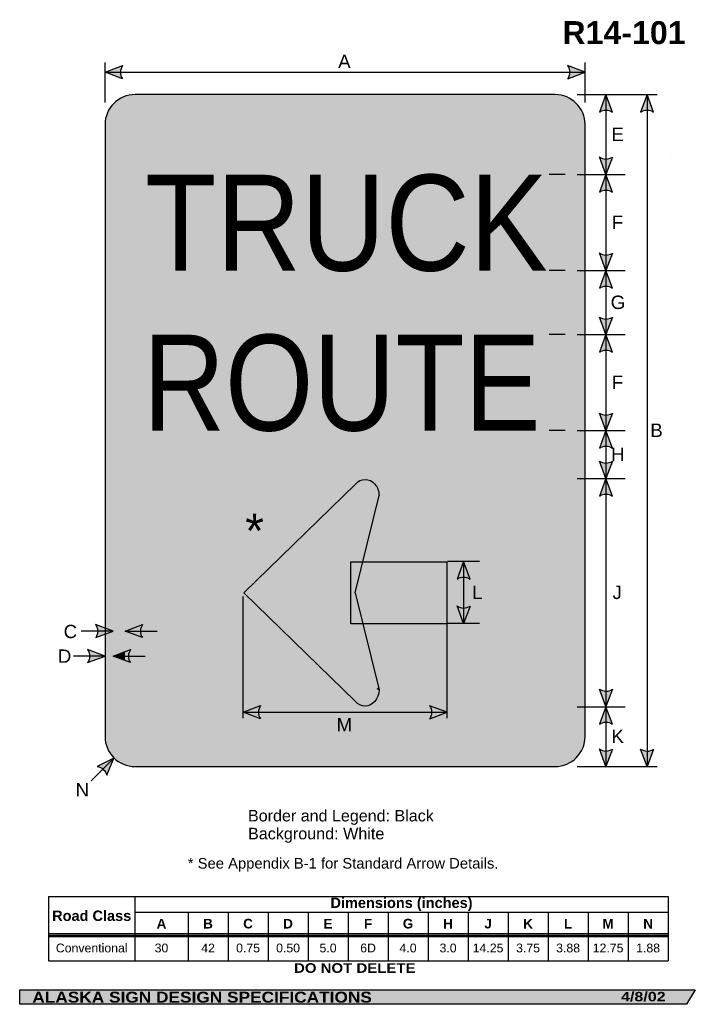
# Model space of a CAD drawing. Header units: feet. Extents: x 3.7 to 45.9, y 0.2 to 61.7.
import ezdxf
from ezdxf.enums import TextEntityAlignment as Align

# ---------------------------------------------------------------- set-up
doc = ezdxf.new("R2010")
doc.units = ezdxf.units.FT
doc.header["$MEASUREMENT"] = 0
doc.layers.add('Sign', color=7, linetype='Continuous')
doc.styles.add('ARIAL', font='arial.ttf')
doc.styles.add('ARIAL B', font='arialbd.ttf')
doc.styles.add('ARIAL BLACK B', font='ariblk.ttf')
doc.styles.add('ARIAL BLACK BI', font='ariblk.ttf')
doc.styles.add('FHWA SERIES D2000EX', font='txt')

# ---------------------------------------------------------------- blocks, each defined once
blk = doc.blocks.new('*T2')
at = {"color": 0, "linetype": 'ByBlock', "lineweight": -2, "transparency": 16777216}
for p, q in [((0, 0), (38.71980429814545, 0)), ((0, 0), (0, -4.029529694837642)), ((5.398149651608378, 0), (5.398149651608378, -4.029529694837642)), ((38.71980429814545, 0), (38.71980429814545, -4.029529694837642)), ((5.398149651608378, -0.9866666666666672), (38.71980429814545, -0.9866666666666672)), ((8.719804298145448, -0.9866666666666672), (8.719804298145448, -4.029529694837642)), ((11.21980429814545, -0.9866666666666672), (11.21980429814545, -4.029529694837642)), ((13.71980429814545, -0.9866666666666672), (13.71980429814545, -4.029529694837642)), ((16.21980429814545, -0.9866666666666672), (16.21980429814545, -4.029529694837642)), ((18.71980429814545, -0.9866666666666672), (18.71980429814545, -4.029529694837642)), ((21.21980429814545, -0.9866666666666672), (21.21980429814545, -4.029529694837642)), ((23.71980429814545, -0.9866666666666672), (23.71980429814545, -4.029529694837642)), ((26.21980429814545, -0.9866666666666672), (26.21980429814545, -4.029529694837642)), ((28.71980429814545, -0.9866666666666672), (28.71980429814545, -4.029529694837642)), ((31.21980429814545, -0.9866666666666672), (31.21980429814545, -4.029529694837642)), ((33.71980429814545, -0.9866666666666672), (33.71980429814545, -4.029529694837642)), ((36.21980429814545, -0.9866666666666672), (36.21980429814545, -4.029529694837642)), ((0, -2.424479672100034), (38.71980429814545, -2.424479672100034)), ((0, -4.029529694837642), (38.71980429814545, -4.029529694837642))]:
    blk.add_line(p, q, dxfattribs=at)
at = {"color": 18, "transparency": 16777216, "attachment_point": 5}
for s, insert, char_height, width, style in [('Dimensions (inches)', (22.05897697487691, -0.4933333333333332), 0.65, 33.20165464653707, 'ARIAL B'), ('Road Class', (2.699074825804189, -1.212239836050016), 0.65, 5.278149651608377, 'ARIAL B'), ('A', (7.058976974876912, -1.70557316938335), 0.6, 3.201654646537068, 'ARIAL B'), ('B', (9.969804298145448, -1.70557316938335), 0.6, 2.379999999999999, 'ARIAL B'), ('C', (12.46980429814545, -1.70557316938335), 0.6, 2.379999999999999, 'ARIAL B'), ('D', (14.96980429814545, -1.70557316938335), 0.6, 2.379999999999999, 'ARIAL B'), ('E', (17.46980429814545, -1.70557316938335), 0.6, 2.379999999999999, 'ARIAL B'), ('F', (19.96980429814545, -1.70557316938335), 0.6, 2.379999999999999, 'ARIAL B'), ('G', (22.46980429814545, -1.70557316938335), 0.6, 2.379999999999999, 'ARIAL B'), ('H', (24.96980429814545, -1.70557316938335), 0.6, 2.379999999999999, 'ARIAL B'), ('J', (27.46980429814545, -1.70557316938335), 0.6, 2.379999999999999, 'ARIAL B'), ('K', (29.96980429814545, -1.70557316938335), 0.6, 2.379999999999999, 'ARIAL B'), ('L', (32.46980429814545, -1.70557316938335), 0.6, 2.379999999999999, 'ARIAL B'), ('M', (34.96980429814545, -1.70557316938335), 0.6, 2.379999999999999, 'ARIAL B'), ('N', (37.46980429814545, -1.70557316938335), 0.6, 2.379999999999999, 'ARIAL B'), ('Conventional', (2.699074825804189, -3.227004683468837), 0.55, 5.278149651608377, 'ARIAL'), ('30', (7.058976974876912, -3.227004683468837), 0.55, 3.201654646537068, 'ARIAL'), ('42', (9.969804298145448, -3.227004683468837), 0.55, 2.379999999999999, 'ARIAL'), ('0.75', (12.46980429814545, -3.227004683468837), 0.55, 2.379999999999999, 'ARIAL'), ('0.50', (14.96980429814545, -3.227004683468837), 0.55, 2.379999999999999, 'ARIAL'), ('5.0', (17.46980429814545, -3.227004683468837), 0.55, 2.379999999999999, 'ARIAL'), ('6D', (19.96980429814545, -3.227004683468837), 0.55, 2.379999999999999, 'ARIAL'), ('4.0', (22.46980429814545, -3.227004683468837), 0.55, 2.379999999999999, 'ARIAL'), ('3.0', (24.96980429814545, -3.227004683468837), 0.55, 2.379999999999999, 'ARIAL'), ('14.25', (27.46980429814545, -3.227004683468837), 0.55, 2.379999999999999, 'ARIAL'), ('3.75', (29.96980429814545, -3.227004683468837), 0.55, 2.379999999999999, 'ARIAL'), ('3.88', (32.46980429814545, -3.227004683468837), 0.55, 2.379999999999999, 'ARIAL'), ('12.75', (34.96980429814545, -3.227004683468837), 0.55, 2.379999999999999, 'ARIAL'), ('1.88', (37.46980429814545, -3.227004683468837), 0.55, 2.379999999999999, 'ARIAL')]:
    blk.add_mtext(s, dxfattribs=dict(at, insert=insert, char_height=char_height, width=width, style=style))

msp = doc.modelspace()

# ---------------------------------------------------------------- hatches: boundary and pattern name
h = msp.add_hatch(color=256)
h.dxf.hatch_style = 1
edge = h.paths.add_edge_path()
edge.add_line((10.12056048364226, 58.01394535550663), (9.032038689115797, 58.42540996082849))
edge.add_line((9.032038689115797, 58.42540996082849), (10.13059301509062, 58.83185649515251))
edge.add_arc((10.72752445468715, 58.41551741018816), 0.7277811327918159, 145.1055563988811, 213.4889293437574)
h = msp.add_hatch(color=256)
h.dxf.hatch_style = 1
edge = h.paths.add_edge_path()
edge.add_line((37.95004170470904, 58.01158774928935), (39.03856349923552, 58.42305235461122))
edge.add_line((39.03856349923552, 58.42305235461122), (37.94000917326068, 58.8294988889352))
edge.add_arc((37.34307773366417, 58.41315980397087), 0.7277811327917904, -33.48892934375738, 34.89444360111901, ccw=False)
h = msp.add_hatch(color=256)
h.dxf.hatch_style = 1
edge = h.paths.add_edge_path()
edge.add_line((40.74497466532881, 55.92892595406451), (40.33459706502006, 57.01785801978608))
edge.add_line((40.33459706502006, 57.01785801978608), (39.9270539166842, 55.9197100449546))
edge.add_arc((40.34279680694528, 55.32236322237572), 0.7277811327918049, 56.453865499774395, 124.8372384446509, ccw=False)
h = msp.add_hatch(color=256)
h.dxf.hatch_style = 1
edge = h.paths.add_edge_path()
edge.add_line((43.31722878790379, 55.92930357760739), (42.90685118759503, 57.01823564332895))
edge.add_line((42.90685118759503, 57.01823564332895), (42.49930803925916, 55.92008766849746))
edge.add_arc((42.91505092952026, 55.32274084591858), 0.727781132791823, 56.45386549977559, 124.83723844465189, ccw=False)
h = msp.add_hatch(color=256)
h.dxf.hatch_style = 1
edge = h.paths.add_edge_path()
edge.add_line((40.74318189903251, 53.11194627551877), (40.33280429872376, 52.02301420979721))
edge.add_line((40.33280429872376, 52.02301420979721), (39.9252611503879, 53.12116218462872))
edge.add_arc((40.34100404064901, 53.71850900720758), 0.7277811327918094, 235.1627615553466, 303.5461345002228)
h = msp.add_hatch(color=256)
h.dxf.hatch_style = 1
edge = h.paths.add_edge_path()
edge.add_line((40.74497466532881, 50.92925143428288), (40.33459706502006, 52.01818350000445))
edge.add_line((40.33459706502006, 52.01818350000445), (39.9270539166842, 50.92003552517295))
edge.add_arc((40.3427968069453, 50.32268870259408), 0.7277811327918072, 56.4538654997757, 124.83723844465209, ccw=False)
h = msp.add_hatch(color=256)
h.dxf.hatch_style = 1
edge = h.paths.add_edge_path()
edge.add_line((40.74318189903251, 47.11194628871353), (40.33280429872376, 46.02301422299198))
edge.add_line((40.33280429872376, 46.02301422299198), (39.9252611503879, 47.12116219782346))
edge.add_arc((40.341004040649, 47.71850902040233), 0.7277811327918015, 235.1627615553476, 303.5461345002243)
h = msp.add_hatch(color=256)
h.dxf.hatch_style = 1
edge = h.paths.add_edge_path()
edge.add_line((40.74497466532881, 44.92925144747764), (40.33459706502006, 46.01818351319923))
edge.add_line((40.33459706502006, 46.01818351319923), (39.9270539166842, 44.92003553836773))
edge.add_arc((40.34279680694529, 44.32268871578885), 0.727781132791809, 56.45386549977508, 124.83723844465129, ccw=False)
h = msp.add_hatch(color=256)
h.dxf.hatch_style = 1
edge = h.paths.add_edge_path()
edge.add_line((40.74318189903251, 43.11162077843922), (40.33280429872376, 42.02268871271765))
edge.add_line((40.33280429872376, 42.02268871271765), (39.9252611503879, 43.12083668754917))
edge.add_arc((40.34100404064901, 43.71818351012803), 0.7277811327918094, 235.1627615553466, 303.5461345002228)
h = msp.add_hatch(color=256)
h.dxf.hatch_style = 1
edge = h.paths.add_edge_path()
edge.add_line((40.74497466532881, 40.92892593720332), (40.33459706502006, 42.0178580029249))
edge.add_line((40.33459706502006, 42.0178580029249), (39.9270539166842, 40.9197100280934))
edge.add_arc((40.3427968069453, 40.32236320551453), 0.7277811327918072, 56.4538654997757, 124.83723844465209, ccw=False)
h = msp.add_hatch(color=256)
h.dxf.hatch_style = 1
edge = h.paths.add_edge_path()
edge.add_line((40.74318189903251, 37.11162079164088), (40.33280429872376, 36.02268872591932))
edge.add_line((40.33280429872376, 36.02268872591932), (39.92526115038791, 37.12083670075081))
edge.add_arc((40.341004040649, 37.71818352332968), 0.7277811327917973, 235.162761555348, 303.5461345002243)
h = msp.add_hatch(color=256)
h.dxf.hatch_style = 1
edge = h.paths.add_edge_path()
edge.add_line((40.74497466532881, 34.92892595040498), (40.33459706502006, 36.01785801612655))
edge.add_line((40.33459706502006, 36.01785801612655), (39.9270539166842, 34.91971004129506))
edge.add_arc((40.3427968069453, 34.32236321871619), 0.7277811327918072, 56.4538654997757, 124.83723844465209, ccw=False)
h = msp.add_hatch(color=256)
h.dxf.hatch_style = 1
edge = h.paths.add_edge_path()
edge.add_line((40.74318189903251, 34.111620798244), (40.33280429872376, 33.02268873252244))
edge.add_line((40.33280429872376, 33.02268873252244), (39.92526115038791, 34.12083670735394))
edge.add_arc((40.341004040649, 34.7181835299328), 0.7277811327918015, 235.1627615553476, 303.5461345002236)
h = msp.add_hatch(color=256)
h.dxf.hatch_style = 1
edge = h.paths.add_edge_path()
edge.add_line((40.74401153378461, 31.93330541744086), (40.33363393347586, 33.02223748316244))
edge.add_line((40.33363393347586, 33.02223748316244), (39.92609078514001, 31.92408950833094))
edge.add_arc((40.34183367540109, 31.32674268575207), 0.7277811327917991, 56.453865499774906, 124.8372384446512, ccw=False)
h = msp.add_hatch(color=256)
h.dxf.hatch_style = 1
edge = h.paths.add_edge_path()
edge.add_line((31.85141654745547, 26.74392599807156), (31.44103894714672, 27.83285806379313))
edge.add_line((31.44103894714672, 27.83285806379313), (31.03349579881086, 26.73471008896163))
edge.add_arc((31.44923868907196, 26.13736326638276), 0.7277811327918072, 56.453865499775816, 124.83723844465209, ccw=False)
h = msp.add_hatch(color=256)
h.dxf.hatch_style = 1
edge = h.paths.add_edge_path()
edge.add_line((31.84962378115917, 25.0513425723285), (31.43924618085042, 23.96241050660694))
edge.add_line((31.43924618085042, 23.96241050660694), (31.03170303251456, 25.06055848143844))
edge.add_arc((31.44744592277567, 25.65790530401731), 0.7277811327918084, 235.1627615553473, 303.5461345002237)
h = msp.add_hatch(color=256)
h.dxf.hatch_style = 1
edge = h.paths.add_edge_path()
edge.add_line((8.453954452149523, 23.0828542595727), (9.54247624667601, 23.49431886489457))
edge.add_line((9.54247624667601, 23.49431886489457), (8.443921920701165, 23.90076539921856))
edge.add_arc((7.846990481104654, 23.48442631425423), 0.7277811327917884, -33.48892934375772, 34.894443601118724, ccw=False)
h = msp.add_hatch(color=256)
h.dxf.hatch_style = 1
edge = h.paths.add_edge_path()
edge.add_line((11.37013909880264, 23.08521186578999), (10.28161730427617, 23.49667647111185))
edge.add_line((10.28161730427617, 23.49667647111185), (11.380171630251, 23.90312300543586))
edge.add_arc((11.97710306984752, 23.48678392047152), 0.7277811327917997, 145.1055563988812, 213.4889293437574)
h = msp.add_hatch(color=256)
h.dxf.hatch_style = 1
edge = h.paths.add_edge_path()
edge.add_line((7.944458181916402, 21.52036076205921), (9.032979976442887, 21.93182536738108))
edge.add_line((9.032979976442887, 21.93182536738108), (7.934425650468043, 22.33827190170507))
edge.add_arc((7.337494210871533, 21.92193281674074), 0.7277811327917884, -33.488929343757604, 34.894443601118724, ccw=False)
h = msp.add_hatch(color=256)
h.dxf.hatch_style = 1
edge = h.paths.add_edge_path()
edge.add_line((10.62014088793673, 21.5227183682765), (9.531619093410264, 21.93418297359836))
edge.add_line((9.531619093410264, 21.93418297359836), (10.63017341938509, 22.34062950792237))
edge.add_arc((11.22710485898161, 21.92429042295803), 0.7277811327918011, 145.1055563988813, 213.4889293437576)
h = msp.add_hatch(color=256)
h.dxf.hatch_style = 1
edge = h.paths.add_edge_path()
edge.add_line((40.74318189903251, 19.86031875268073), (40.33280429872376, 18.77138668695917))
edge.add_line((40.33280429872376, 18.77138668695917), (39.92526115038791, 19.86953466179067))
edge.add_arc((40.341004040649, 20.46688148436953), 0.7277811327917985, 235.1627615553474, 303.5461345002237)
h = msp.add_hatch(color=256)
h.dxf.hatch_style = 1
edge = h.paths.add_edge_path()
edge.add_line((18.74477180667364, 18.01427099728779), (17.65625001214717, 18.42573560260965))
edge.add_line((17.65625001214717, 18.42573560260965), (18.754804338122, 18.83218213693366))
edge.add_arc((19.35173577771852, 18.41584305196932), 0.7277811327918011, 145.1055563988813, 213.4889293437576)
h = msp.add_hatch(color=256)
h.dxf.hatch_style = 1
edge = h.paths.add_edge_path()
edge.add_line((29.32504170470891, 18.01156513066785), (30.41356349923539, 18.42302973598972))
edge.add_line((30.41356349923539, 18.42302973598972), (29.31500917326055, 18.8294762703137))
edge.add_arc((28.71807773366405, 18.41313718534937), 0.7277811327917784, -33.48892934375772, 34.89444360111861, ccw=False)
h = msp.add_hatch(color=256)
h.dxf.hatch_style = 1
edge = h.paths.add_edge_path()
edge.add_line((40.74497466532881, 17.67762391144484), (40.33459706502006, 18.76655597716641))
edge.add_line((40.33459706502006, 18.76655597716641), (39.92705391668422, 17.66840800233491))
edge.add_arc((40.3427968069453, 17.07106117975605), 0.7277811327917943, 56.453865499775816, 124.83723844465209, ccw=False)
h = msp.add_hatch(color=256)
h.dxf.hatch_style = 1
edge = h.paths.add_edge_path()
edge.add_line((40.74318189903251, 16.11682912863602), (40.33280429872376, 15.02789706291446))
edge.add_line((40.33280429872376, 15.02789706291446), (39.92526115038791, 16.12604503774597))
edge.add_arc((40.34100404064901, 16.72339186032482), 0.7277811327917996, 235.1627615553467, 303.546134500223)
h = msp.add_hatch(color=256)
h.dxf.hatch_style = 1
edge = h.paths.add_edge_path()
edge.add_line((43.31722878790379, 16.11199841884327), (42.90685118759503, 15.0230663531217))
edge.add_line((42.90685118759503, 15.0230663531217), (42.49930803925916, 16.12121432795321))
edge.add_arc((42.91505092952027, 16.71856115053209), 0.7277811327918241, 235.1627615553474, 303.5461345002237)
h = msp.add_hatch(color=256)
h.dxf.hatch_style = 1
edge = h.paths.add_edge_path()
edge.add_line((9.13671865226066, 14.47943424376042), (9.587249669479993, 15.55237628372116))
edge.add_line((9.587249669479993, 15.55237628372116), (8.536369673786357, 15.03500637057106))
edge.add_arc((8.42766677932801, 14.31538907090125), 0.7277811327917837, 13.026667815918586, 81.41004076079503, ccw=False)
at = {"layer": 'Sign', "true_color": 0xffffff}
h = msp.add_hatch(color=7, dxfattribs=at)
edge = h.paths.add_edge_path(flags=0)
edge.add_spline(control_points=[(10.91297997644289, 57.02306635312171), (10.91297997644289, 57.02306635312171), (37.15297997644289, 57.02306635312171), (37.15297997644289, 57.02306635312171), (38.19058022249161, 57.02306635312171), (39.03297997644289, 56.18066659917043), (39.03297997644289, 55.14306635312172), (39.03297997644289, 55.14306635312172), (39.03297997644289, 16.90306635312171), (39.03297997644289, 16.90306635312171), (39.03297997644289, 15.86546610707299), (38.19058022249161, 15.02306635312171), (37.15297997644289, 15.02306635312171), (37.15297997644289, 15.02306635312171), (10.91297997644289, 15.02306635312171), (10.91297997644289, 15.02306635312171), (9.875379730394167, 15.02306635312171), (9.032979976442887, 15.86546610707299), (9.032979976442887, 16.90306635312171), (9.032979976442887, 16.90306635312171), (9.032979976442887, 55.14306635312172), (9.032979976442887, 55.14306635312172), (9.032979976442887, 56.18066659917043), (9.875379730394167, 57.02306635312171), (10.91297997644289, 57.02306635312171)], knot_values=[0, 0, 0, 0, 1, 1, 1, 2, 2, 2, 3, 3, 3, 4, 4, 4, 5, 5, 5, 6, 6, 6, 7, 7, 7, 8, 8, 8, 8], degree=3, periodic=0)
at = {"layer": 'Sign', "true_color": 0x000000}
h = msp.add_hatch(color=18, dxfattribs=at)
edge = h.paths.add_edge_path(flags=0)
edge.add_spline(control_points=[(11.03297997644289, 56.5230663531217), (11.03297997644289, 56.5230663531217), (37.03297997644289, 56.5230663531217), (37.03297997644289, 56.5230663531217), (37.86085251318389, 56.5230663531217), (38.53297997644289, 55.8509388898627), (38.53297997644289, 55.02306635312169), (38.53297997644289, 55.02306635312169), (38.53297997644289, 17.02306635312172), (38.53297997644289, 17.02306635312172), (38.53297997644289, 16.19519381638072), (37.86085251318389, 15.52306635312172), (37.03297997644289, 15.52306635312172), (37.03297997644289, 15.52306635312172), (11.03297997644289, 15.52306635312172), (11.03297997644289, 15.52306635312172), (10.20510743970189, 15.52306635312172), (9.532979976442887, 16.19519381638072), (9.532979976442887, 17.02306635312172), (9.532979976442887, 17.02306635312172), (9.532979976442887, 55.02306635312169), (9.532979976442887, 55.02306635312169), (9.532979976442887, 55.8509388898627), (10.20510743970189, 56.5230663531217), (11.03297997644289, 56.5230663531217)], knot_values=[0, 0, 0, 0, 1, 1, 1, 2, 2, 2, 3, 3, 3, 4, 4, 4, 5, 5, 5, 6, 6, 6, 7, 7, 7, 8, 8, 8, 8], degree=3, periodic=0)
at = {"layer": 'Sign', "true_color": 0xffffff}
h = msp.add_hatch(color=7, dxfattribs=at)
edge = h.paths.add_edge_path(flags=0)
edge.add_spline(control_points=[(11.48297997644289, 55.77306635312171), (11.48297997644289, 55.77306635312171), (36.58297997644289, 55.77306635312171), (36.58297997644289, 55.77306635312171), (37.24527800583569, 55.77306635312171), (37.78297997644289, 55.23536438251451), (37.78297997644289, 54.57306635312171), (37.78297997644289, 54.57306635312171), (37.78297997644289, 17.47306635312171), (37.78297997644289, 17.47306635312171), (37.78297997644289, 16.81076832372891), (37.24527800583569, 16.27306635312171), (36.58297997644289, 16.27306635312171), (36.58297997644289, 16.27306635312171), (11.48297997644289, 16.27306635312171), (11.48297997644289, 16.27306635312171), (10.82068194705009, 16.27306635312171), (10.28297997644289, 16.81076832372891), (10.28297997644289, 17.47306635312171), (10.28297997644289, 17.47306635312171), (10.28297997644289, 54.57306635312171), (10.28297997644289, 54.57306635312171), (10.28297997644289, 55.23536438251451), (10.82068194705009, 55.77306635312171), (11.48297997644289, 55.77306635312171)], knot_values=[0, 0, 0, 0, 1, 1, 1, 2, 2, 2, 3, 3, 3, 4, 4, 4, 5, 5, 5, 6, 6, 6, 7, 7, 7, 8, 8, 8, 8], degree=3, periodic=0)
at = {"layer": 'Sign', "true_color": 0x000000}
for points in [[(18.30629721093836, 26.46726534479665), (24.66656776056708, 32.67085535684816), (26.17893265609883, 31.9712180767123), (24.07713053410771, 23.78497368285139)], [(24.39756330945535, 27.82504557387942), (30.38896211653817, 27.82504557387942), (30.38896211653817, 23.95004557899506), (24.39756330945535, 23.95004557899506)], [(17.64908407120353, 25.88021177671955), (18.60260483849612, 26.79725046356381), (24.70828617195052, 25.88811728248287), (18.5576274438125, 25.03168747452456)], [(24.66500626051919, 19.05248982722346), (18.54808058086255, 25.09229635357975), (24.62902434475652, 26.06203841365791), (26.13323992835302, 19.83447612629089)], [(26.18263198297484, 19.76939521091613), (25.9906618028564, 19.86919057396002), (26.14159011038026, 20.00063125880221), (26.18656750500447, 19.81814583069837)], [(3.699686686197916, 1.066867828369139), (45.92097727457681, 1.066867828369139), (45.37503178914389, 0.1671574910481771), (3.701084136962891, 0.1671574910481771)]]:
    msp.add_hatch(color=18, dxfattribs=at).paths.add_polyline_path(points, flags=0)
h = msp.add_hatch(color=18, dxfattribs=at)
edge = h.paths.add_edge_path(flags=0)
edge.add_spline(control_points=[(24.68074308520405, 32.67449885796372), (25.01776081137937, 33.06940770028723), (25.5649920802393, 33.06940770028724), (25.90200980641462, 32.67449885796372), (26.07051866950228, 32.47704443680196), (26.15494242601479, 32.238216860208), (26.15494242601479, 31.95897413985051), (26.15494242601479, 31.95897413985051), (25.29137644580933, 31.95897413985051), (25.29137644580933, 31.95897413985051), (25.29137644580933, 31.95897413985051), (24.68074308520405, 32.67449885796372), (24.68074308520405, 32.67449885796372)], knot_values=[0, 0, 0, 0, 1, 1, 1, 2, 2, 2, 3, 3, 3, 4, 4, 4, 4], degree=3, periodic=0)
at = {"layer": 'Sign', "true_color": 0xffffff}
msp.add_hatch(color=7, dxfattribs=at).paths.add_polyline_path([(10.28289419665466, 22.21214206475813), (10.28293183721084, 21.65018443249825), (9.531619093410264, 21.93418297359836)])
at = {"layer": 'Sign', "true_color": 0x000000}
h = msp.add_hatch(color=18, dxfattribs=at)
edge = h.paths.add_edge_path(flags=0)
edge.add_spline(control_points=[(26.15494242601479, 19.81611701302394), (26.15494242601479, 19.25763157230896), (25.76799148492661, 18.80421225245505), (25.29137644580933, 18.80421225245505), (25.05306892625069, 18.80421225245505), (24.84925194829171, 18.90313787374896), (24.68074308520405, 19.10059229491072), (24.68074308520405, 19.10059229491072), (25.29137644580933, 19.81611701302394), (25.29137644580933, 19.81611701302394), (25.29137644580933, 19.81611701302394), (26.15494242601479, 19.81611701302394), (26.15494242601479, 19.81611701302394)], knot_values=[0, 0, 0, 0, 1, 1, 1, 2, 2, 2, 3, 3, 3, 4, 4, 4, 4], degree=3, periodic=0)

# ---------------------------------------------------------------- linework, layer by layer
for p, q in [((5.501851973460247, 6.910255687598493), (44.22165627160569, 6.910255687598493)), ((5.501851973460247, 4.58341128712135), (44.22165627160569, 4.58341128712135)), ((5.501851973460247, 4.400254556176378), (44.22165627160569, 4.400254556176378))]:
    msp.add_line(p, q)
for points in [[(10.12056048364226, 58.01394535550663), (9.032038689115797, 58.42540996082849), (10.13059301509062, 58.83185649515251, 0.307560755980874), (10.12056048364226, 58.01394535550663, 4.141293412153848)], [(37.95004170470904, 58.01158774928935), (39.03856349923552, 58.42305235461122), (37.94000917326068, 58.8294988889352, -0.307560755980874), (37.95004170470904, 58.01158774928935, -4.141293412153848)], [(40.74497466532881, 55.92892595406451), (40.33459706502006, 57.01785801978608), (39.9270539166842, 55.9197100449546, -0.307560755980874), (40.74497466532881, 55.92892595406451, -4.141293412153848)], [(43.31722878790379, 55.92930357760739), (42.90685118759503, 57.01823564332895), (42.49930803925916, 55.92008766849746, -0.307560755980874), (43.31722878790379, 55.92930357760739, -4.141293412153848)], [(40.74318189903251, 53.11194627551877), (40.33280429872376, 52.02301420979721), (39.9252611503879, 53.12116218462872, 0.307560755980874), (40.74318189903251, 53.11194627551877, 4.141293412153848)], [(40.74497466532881, 50.92925143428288), (40.33459706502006, 52.01818350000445), (39.9270539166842, 50.92003552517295, -0.307560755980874), (40.74497466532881, 50.92925143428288, -4.141293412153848)], [(40.74318189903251, 47.11194628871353), (40.33280429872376, 46.02301422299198), (39.9252611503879, 47.12116219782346, 0.307560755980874), (40.74318189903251, 47.11194628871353, 4.141293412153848)], [(40.74497466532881, 44.92925144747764), (40.33459706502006, 46.01818351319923), (39.9270539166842, 44.92003553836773, -0.307560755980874), (40.74497466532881, 44.92925144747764, -4.141293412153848)], [(40.74318189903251, 43.11162077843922), (40.33280429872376, 42.02268871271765), (39.9252611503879, 43.12083668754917, 0.307560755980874), (40.74318189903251, 43.11162077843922, 4.141293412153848)], [(40.74497466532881, 40.92892593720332), (40.33459706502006, 42.0178580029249), (39.9270539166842, 40.9197100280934, -0.307560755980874), (40.74497466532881, 40.92892593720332, -4.141293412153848)], [(40.74318189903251, 37.11162079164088), (40.33280429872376, 36.02268872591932), (39.92526115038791, 37.12083670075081, 0.307560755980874), (40.74318189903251, 37.11162079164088, 4.141293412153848)], [(40.74497466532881, 34.92892595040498), (40.33459706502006, 36.01785801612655), (39.9270539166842, 34.91971004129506, -0.307560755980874), (40.74497466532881, 34.92892595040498, -4.141293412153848)], [(40.74318189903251, 34.111620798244), (40.33280429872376, 33.02268873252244), (39.92526115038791, 34.12083670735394, 0.307560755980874), (40.74318189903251, 34.111620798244, 4.141293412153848)], [(40.74401153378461, 31.93330541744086), (40.33363393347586, 33.02223748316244), (39.92609078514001, 31.92408950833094, -0.307560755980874), (40.74401153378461, 31.93330541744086, -4.141293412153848)], [(31.85141654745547, 26.74392599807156), (31.44103894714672, 27.83285806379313), (31.03349579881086, 26.73471008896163, -0.307560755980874), (31.85141654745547, 26.74392599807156, -4.141293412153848)], [(31.84962378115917, 25.0513425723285), (31.43924618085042, 23.96241050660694), (31.03170303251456, 25.06055848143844, 0.307560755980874), (31.84962378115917, 25.0513425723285, 4.141293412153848)], [(8.453954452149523, 23.0828542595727), (9.54247624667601, 23.49431886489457), (8.443921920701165, 23.90076539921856, -0.307560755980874), (8.453954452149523, 23.0828542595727, -4.141293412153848)], [(11.37013909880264, 23.08521186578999), (10.28161730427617, 23.49667647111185), (11.380171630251, 23.90312300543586, 0.307560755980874), (11.37013909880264, 23.08521186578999, 4.141293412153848)], [(7.944458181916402, 21.52036076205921), (9.032979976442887, 21.93182536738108), (7.934425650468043, 22.33827190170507, -0.307560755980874), (7.944458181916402, 21.52036076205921, -4.141293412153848)], [(10.62014088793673, 21.5227183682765), (9.531619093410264, 21.93418297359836), (10.63017341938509, 22.34062950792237, 0.307560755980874), (10.62014088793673, 21.5227183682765, 4.141293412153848)], [(40.74318189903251, 19.86031875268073), (40.33280429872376, 18.77138668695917), (39.92526115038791, 19.86953466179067, 0.307560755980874), (40.74318189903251, 19.86031875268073, 4.141293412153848)], [(18.74477180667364, 18.01427099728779), (17.65625001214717, 18.42573560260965), (18.754804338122, 18.83218213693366, 0.307560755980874), (18.74477180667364, 18.01427099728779, 4.141293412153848)], [(29.32504170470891, 18.01156513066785), (30.41356349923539, 18.42302973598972), (29.31500917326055, 18.8294762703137, -0.307560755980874), (29.32504170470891, 18.01156513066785, -4.141293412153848)], [(40.74497466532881, 17.67762391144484), (40.33459706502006, 18.76655597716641), (39.92705391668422, 17.66840800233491, -0.307560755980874), (40.74497466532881, 17.67762391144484, -4.141293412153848)], [(40.74318189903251, 16.11682912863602), (40.33280429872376, 15.02789706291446), (39.92526115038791, 16.12604503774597, 0.307560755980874), (40.74318189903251, 16.11682912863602, 4.141293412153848)], [(43.31722878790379, 16.11199841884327), (42.90685118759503, 15.0230663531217), (42.49930803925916, 16.12121432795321, 0.307560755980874), (43.31722878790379, 16.11199841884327, 4.141293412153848)], [(9.13671865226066, 14.47943424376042), (9.587249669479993, 15.55237628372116), (8.536369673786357, 15.03500637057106, -0.307560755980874), (9.13671865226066, 14.47943424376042, -4.141293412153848)]]:
    msp.add_lwpolyline(points, format="xyb")
at = {"layer": 'Sign', "color": 18, "lineweight": -3, "true_color": 0x000000}
for p, q in [((9.032979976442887, 56.52083331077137), (9.032979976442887, 59.02083330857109)), ((39.03297997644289, 56.52083331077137), (39.03297997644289, 59.02083330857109)), ((9.0312500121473, 58.42575822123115), (39.0312500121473, 58.42575822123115)), ((38.53124999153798, 57.02306635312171), (43.53124999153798, 57.02306635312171)), ((40.33459706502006, 57.01785801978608), (40.33459706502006, 15.01785806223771)), ((42.90685118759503, 57.01823564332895), (42.90685118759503, 15.01823564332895)), ((37.78818830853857, 52.01785802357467), (36.78818830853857, 52.01785802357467)), ((38.53190753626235, 52.01818350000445), (41.53190753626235, 52.01818350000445)), ((37.78818830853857, 46.01785802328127), (36.78818830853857, 46.01785802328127)), ((38.53255857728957, 46.01818351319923), (41.53255857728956, 46.01818351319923)), ((37.78818830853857, 42.01785802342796), (36.78818830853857, 42.01785802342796)), ((38.53190753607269, 42.0178580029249), (41.53190753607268, 42.0178580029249)), ((37.78818830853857, 36.01785802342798), (36.78818830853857, 36.01785802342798)), ((38.53255857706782, 36.01785801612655), (41.53255857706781, 36.01785801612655)), ((24.67997173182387, 32.67540271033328), (17.69890434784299, 25.88754557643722)), ((38.53255857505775, 33.01785802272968), (41.53255857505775, 33.01785802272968)), ((24.67479033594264, 25.88754557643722), (26.15494242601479, 31.9589741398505)), ((32.44104544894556, 27.83556639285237), (30.44104544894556, 27.83556639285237)), ((31.44103894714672, 27.83285806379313), (31.44103894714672, 23.95285806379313)), ((24.67997173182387, 19.09968844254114), (17.69890434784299, 25.88754557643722)), ((24.67479033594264, 25.88754557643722), (26.15494242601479, 19.81611701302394)), ((17.65719129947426, 18.04612146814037), (17.65719129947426, 25.64806635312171)), ((9.535162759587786, 23.4970247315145), (7.535162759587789, 23.4970247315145)), ((10.28255859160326, 23.4970247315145), (12.28255859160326, 23.4970247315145)), ((30.40719127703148, 18.04612146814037), (30.40719127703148, 23.91740640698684)), ((32.44104544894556, 23.95757979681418), (30.44104544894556, 23.95757979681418)), ((9.062508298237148, 21.93453123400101), (7.062508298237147, 21.93453123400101)), ((9.532560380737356, 21.93453123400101), (11.53256038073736, 21.93453123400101)), ((38.53255857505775, 18.76655597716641), (41.53255857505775, 18.76655597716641)), ((17.65625001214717, 18.42573560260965), (30.40625001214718, 18.42573560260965)), ((9.58724966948, 15.55237628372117), (8.173036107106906, 14.13816272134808)), ((38.53124999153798, 15.02306635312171), (43.53124999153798, 15.02306635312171))]:
    msp.add_line(p, q, dxfattribs=at)
at = {"layer": 'Sign'}
msp.add_line((44.37549209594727, 53.28188578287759), (44.37549209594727, 53.28188578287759), dxfattribs=at)
at = {"layer": 'Sign', "color": 250, "lineweight": -3, "true_color": 0x1f1a17}
msp.add_line((44.37549209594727, 53.28188578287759), (44.37549209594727, 53.28188578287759), dxfattribs=at)
at = {"layer": 'Sign', "color": 18, "lineweight": -3, "true_color": 0x000000}
msp.add_lwpolyline([(24.39756330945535, 27.82504557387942), (30.38896211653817, 27.82504557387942), (30.38896211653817, 23.95004557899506), (24.39756330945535, 23.95004557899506)], close=True, dxfattribs=at)
at = {"layer": 'Sign', "color": 250, "lineweight": -3, "true_color": 0x1f1a17}
for points in [[(3.699686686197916, 1.066867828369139), (45.92097727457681, 1.066867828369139), (45.37503178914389, 0.1671574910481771), (3.701084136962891, 0.1671574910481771)], [(3.701084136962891, 1.066867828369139), (45.92237472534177, 1.066867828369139), (45.37642923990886, 0.1671574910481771), (3.702481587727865, 0.1671574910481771)]]:
    msp.add_lwpolyline(points, close=True, dxfattribs=at)
at = {"layer": 'Sign', "color": 18, "lineweight": -3, "true_color": 0x000000}
for points, knots in [([(10.91297997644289, 57.02306635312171), (10.91297997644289, 57.02306635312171), (37.15297997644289, 57.02306635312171), (37.15297997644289, 57.02306635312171), (38.19058022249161, 57.02306635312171), (39.03297997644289, 56.18066659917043), (39.03297997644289, 55.14306635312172), (39.03297997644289, 55.14306635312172), (39.03297997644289, 16.90306635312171), (39.03297997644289, 16.90306635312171), (39.03297997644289, 15.86546610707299), (38.19058022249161, 15.02306635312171), (37.15297997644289, 15.02306635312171), (37.15297997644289, 15.02306635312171), (10.91297997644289, 15.02306635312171), (10.91297997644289, 15.02306635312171), (9.875379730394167, 15.02306635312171), (9.032979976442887, 15.86546610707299), (9.032979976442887, 16.90306635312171), (9.032979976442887, 16.90306635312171), (9.032979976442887, 55.14306635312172), (9.032979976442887, 55.14306635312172), (9.032979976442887, 56.18066659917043), (9.875379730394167, 57.02306635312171), (10.91297997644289, 57.02306635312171)], [0, 0, 0, 0, 1, 1, 1, 2, 2, 2, 3, 3, 3, 4, 4, 4, 5, 5, 5, 6, 6, 6, 7, 7, 7, 8, 8, 8, 8]), ([(24.68074308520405, 32.67449885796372), (25.01776081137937, 33.06940770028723), (25.5649920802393, 33.06940770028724), (25.90200980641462, 32.67449885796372), (26.07051866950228, 32.47704443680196), (26.15494242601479, 32.238216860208), (26.15494242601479, 31.95897413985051)], [0, 0, 0, 0, 1, 1, 1, 2, 2, 2, 2]), ([(26.15494242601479, 19.81611701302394), (26.15494242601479, 19.25763157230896), (25.76799148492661, 18.80421225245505), (25.29137644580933, 18.80421225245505), (25.05306892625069, 18.80421225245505), (24.84925194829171, 18.90313787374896), (24.68074308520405, 19.10059229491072)], [0, 0, 0, 0, 1, 1, 1, 2, 2, 2, 2])]:
    msp.add_open_spline(points, degree=3, knots=knots, dxfattribs=at)

# ---------------------------------------------------------------- block references
msp.add_blockref('*T2', (5.501851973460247, 6.910255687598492))

# ---------------------------------------------------------------- texts
at = {"layer": 'Sign', "color": 18, "true_color": 0x000000}
for s, height, style, p, p2 in [('R14-101', 1.436888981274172, 'ARIAL B', (37.61604092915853, 60.17263982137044), (45.31604081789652, 60.17263982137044)), ('A', 0.8370513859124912, 'ARIAL', (23.6015169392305, 58.67486625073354), (24.38318361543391, 58.67486625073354)), ('E', 0.838889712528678, 'ARIAL', (40.6796556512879, 54.12119135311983), (41.46132232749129, 54.12119135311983)), ('TRUCK', 5.996903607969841, 'FHWA SERIES D2000EX', (11.53297997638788, 46.01264965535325), (36.69964664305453, 46.01264965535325)), ('F', 0.8339754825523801, 'ARIAL', (40.7046556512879, 48.62119136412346), (41.41632231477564, 48.62119136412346)), ('G', 0.8374513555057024, 'ARIAL', (40.63382231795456, 43.6211913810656), (41.54382232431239, 43.6211913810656)), ('ROUTE', 5.989072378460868, 'FHWA SERIES D2000EX', (11.40797997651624, 36.02306632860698), (36.24131330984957, 36.02306632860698)), ('F', 0.8339754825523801, 'ARIAL', (40.7046556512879, 38.62119138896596), (41.41632231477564, 38.62119138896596)), ('B', 0.838889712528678, 'ARIAL', (43.1060764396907, 35.62156897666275), (43.8877431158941, 35.62156897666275)), ('H', 0.8326166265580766, 'ARIAL', (40.65882231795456, 34.12119139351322), (41.49882231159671, 34.12119139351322)), ('*', 2.152095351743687, 'ARIAL', (17.79230467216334, 28.68574793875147), (18.96230466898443, 28.68574793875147)), ('L', 0.8409013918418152, 'ARIAL', (31.97005858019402, 25.49619139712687), (32.62339192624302, 25.49619139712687)), ('J', 0.8351236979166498, 'ARIAL', (40.75048898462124, 25.49619139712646), (41.33382231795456, 25.49619139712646)), ('C', 0.8326166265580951, 'ARIAL', (6.449225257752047, 23.05119135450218), (7.289225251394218, 23.05119135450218)), ('D', 0.8326166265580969, 'ARIAL', (6.084641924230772, 21.50952468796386), (6.924641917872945, 21.50952468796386)), ('M', 0.8321082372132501, 'ARIAL', (23.50541667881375, 17.21785802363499), (24.47375000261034, 17.21785802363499)), ('K', 0.838889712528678, 'ARIAL', (40.6796556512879, 16.4961913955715), (41.46132232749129, 16.4961913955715)), ('N', 0.8326166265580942, 'ARIAL', (7.194016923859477, 13.15535802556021), (8.034016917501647, 13.15535802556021)), ('Border and Legend: Black', 0.7187002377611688, 'ARIAL', (17.96882184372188, 11.59657182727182), (29.57882118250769, 11.59657182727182)), ('Background: White', 0.7218586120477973, 'ARIAL', (17.96882184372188, 10.47657182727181), (26.48882154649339, 10.47657182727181)), ('* See Appendix B-1 for Standard Arrow Details.', 0.66138769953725, 'ARIAL', (14.20730336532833, 8.649938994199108), (33.62034068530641, 8.649938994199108))]:
    msp.add_text(s, height=height, dxfattribs=dict(at, style=style)).set_placement(p, p2, align=Align.ALIGNED)
at = {"layer": 'Sign', "color": 7, "true_color": 0xffffff}
for s, height, style, p, p2 in [('DO NOT DELETE', 0.6038403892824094, 'ARIAL BLACK B', (20.84449640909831, 2.133042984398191), (28.43616231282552, 2.133042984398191)), ('ALASKA SIGN DESIGN SPECIFICATIONS', 0.6844298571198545, 'ARIAL BLACK BI', (4.488654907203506, 0.2710645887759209), (25.70878169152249, 0.2710645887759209)), ('4/8/02', 0.5912584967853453, 'ARIAL BLACK BI', (41.28225672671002, 0.3519659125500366), (44.06754402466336, 0.3519659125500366))]:
    msp.add_text(s, height=height, dxfattribs=dict(at, style=style)).set_placement(p, p2, align=Align.ALIGNED)

doc.saveas('drawing.dxf')
